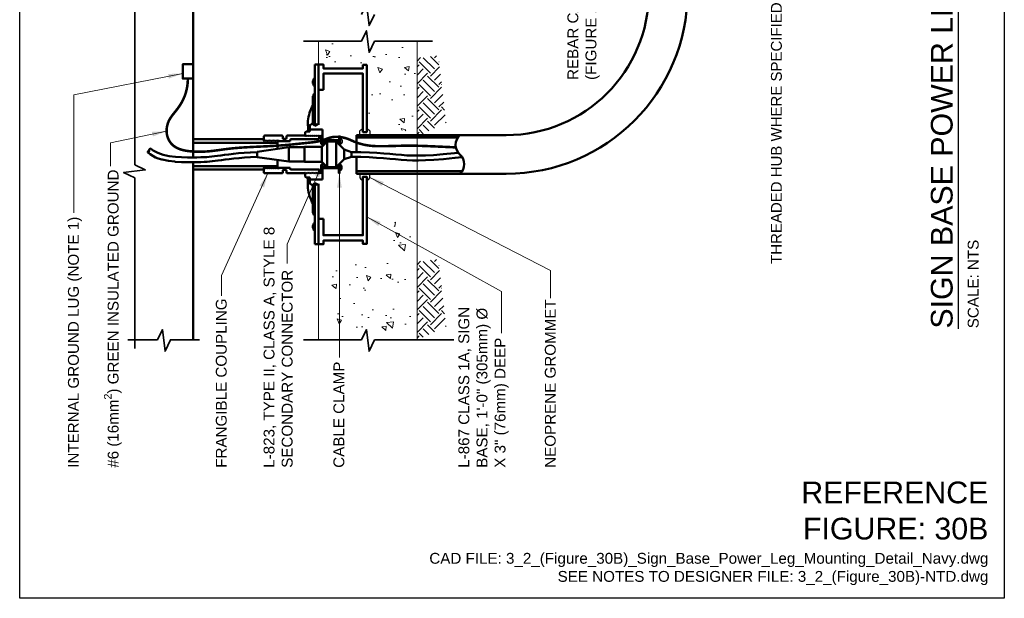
# Model space of a CAD drawing. Header units: inches. Extents: x 0 to 21.3, y 0 to 11.
# Tile 1 of 7: x 0 to 8.5, y 0 to 5. Entities that reach past the tile are written whole.
import ezdxf
from ezdxf.enums import TextEntityAlignment as Align

# ---------------------------------------------------------------- set-up
doc = ezdxf.new("R2010")
doc.units = ezdxf.units.IN
doc.header["$LTSCALE"] = 0.375
doc.header["$MEASUREMENT"] = 0
doc.layers.get('0').update_dxf_attribs({"linetype": 'CONTINUOUS', "lineweight": 35})
for name, color, linetype, lineweight in [('C-PVMT-ASPH', 8, 'CONTINUOUS', 18), ('E-AFLD-CIRC-SERS', 203, 'CONTINUOUS', 50), ('E-AFLD-LITE-SIGN', 203, 'CONTINUOUS', 50), ('E-GRND-EQUI', 83, 'CONTINUOUS', 50), ('E-POWR-CNDT', 83, 'CONTINUOUS', 50), ('G-ANNO-PATT', 252, 'CONTINUOUS', 18), ('G-ANNO-RDME', 5, 'CONTINUOUS', 18), ('G-ANNO-SYMB', 6, 'CONTINUOUS', 35), ('S-FSTN-MISC', 13, 'CONTINUOUS', 25)]:
    doc.layers.add(name, color=color, linetype=linetype, lineweight=lineweight)
for name, color, linetype in [('E-DETL-GRPH', 7, 'CONTINUOUS'), ('G-ANNO-TEXT', 7, 'CONTINUOUS'), ('G-ANNO-TTLB', 7, 'CONTINUOUS')]:
    doc.layers.add(name, color=color, linetype=linetype)
doc.styles.add('00-E-TITLE-1_1', font='arial.ttf', dxfattribs={"height": 0.1875})
doc.styles.add('01-E-BLDG-1_1', font='arial.ttf', dxfattribs={"height": 0.09375})
doc.dimstyles.new('01-E-BLDG-1_1', dxfattribs={"dimtxt": 0.09375, "dimasz": 0.125, "dimexe": 0.0625, "dimexo": 0.0625, "dimgap": 0.0625, "dimtad": 1, "dimdec": 4, "dimzin": 3, "dimdsep": 46, "dimlunit": 4, "dimtxsty": '01-E-BLDG-1_1', "dimcen": 0.0625, "dimclrd": 1, "dimclre": 1, "dimclrt": 256, "dimazin": 0, "dimtfac": 1, "dimtdec": 4, "dimtmove": 1, "dimatfit": 3, "dimfxl": 1, "dimfrac": 2, "dimtolj": 1, "dimtzin": 3, "dimlwd": 0, "dimlwe": 0, "dimarcsym": 0})

# ---------------------------------------------------------------- blocks, each defined once
blk = doc.blocks.new('G-DBRK')
at = {"color": 0, "linetype": 'ByBlock', "lineweight": -2}
blk.add_ellipse((0, -0.25), major_axis=(0, -0.25), ratio=0.4, dxfattribs=at)
blk.add_ellipse((0, -0.75), major_axis=(0, -0.25), ratio=0.4, start_param=0, end_param=3.141593, dxfattribs=at)
blk = doc.blocks.new('BREAK')
at = {"color": 0, "linetype": 'Continuous', "flags": 128}
blk.add_lwpolyline([(0, 0), (0.046625, 0.097375), (0.069125, -0.090125), (0.112375, 0)], dxfattribs=at)

msp = doc.modelspace()

# ---------------------------------------------------------------- hatches: boundary and pattern name
at = {"layer": 'G-ANNO-PATT'}
h = msp.add_hatch(dxfattribs=at)
h.set_pattern_fill('AR-CONC', color=256, scale=0.0625, angle=450)
h.set_pattern_definition([(140, (0.18358, 2e-14), (0.03922, 0.448288), [0.046875, -0.515625]), (85, (0.1836, 2e-14), (-0.47012, -0.08672), [0.0375, -0.4125]), (190.4514, (0.18685, 0.03736), (-0.4309, 0.361568), [0.039838, -0.438214]), (136.184, (0.0586, 2e-14), (0.10345, 0.667026), [0.070312, -0.773437]), (186.6356, (0.0672, 0.0556), (-0.608824, 0.584164), [0.059756, -0.65732]), (81.184, (0.0586, 2e-14), (-0.608824, 0.584164), [0.05625, -0.61875]), (111, (0.08983, 0.0625), (0.251637, 0.373067), [0.046875, -0.515625]), (56, (0.08983, 0.0625), (-0.453219, 0.152072), [0.0375, -0.4125]), (161.4514, (0.1108, 0.0936), (-0.201582, 0.525139), [0.039838, -0.438214]), (127.5, (0.18358, 2e-14), (-0.2080587, 0.0076), [0, -0.4075, 0, -0.41875, 0, -0.4140625]), (97.5, (0.18358, 2e-14), (-0.2465073, 0.1644185), [0, -0.23875, 0, -0.398125, 0, -0.1578125]), (57.5, (0.18358, -0.13937), (0.0140968, 0.333639), [0, -0.15625, 0, -0.4875, 0, -0.646875]), (47.5, (0.18358, -0.20187), (-0.062566, 0.364491), [0, -0.203125, 0, -0.32375, 0, -0.459375])])
edge = h.paths.add_edge_path(flags=16)
edge.add_arc((5.02948, 8.1091), 0.00573, 90, 450)
edge = h.paths.add_edge_path(flags=16)
edge.add_arc((4.57708, 8.1091), 0.00573, 90, 450)
edge = h.paths.add_edge_path(flags=16)
edge.add_arc((5.93845, 8.11546), 0.00573, 90, 450)
edge = h.paths.add_edge_path(flags=16)
edge.add_arc((4.12467, 8.1091), 0.00573, 90, 450)
edge = h.paths.add_edge_path(flags=16)
edge.add_arc((3.70505, 8.11426), 0.00573, 90, 450)
edge = h.paths.add_edge_path(flags=16)
edge.add_arc((3.25264, 8.11426), 0.00573, 90, 450)
h.paths.add_polyline_path([(2.59877, 5.45234), (2.58413, 5.2954), (3.19496, 5.3179), (3.06275, 5.04308), (3.43026, 5.04308), (3.43026, 5.21915), (3.43026, 5.45513), (5.39532, 5.50085), (5.39936, 5.7313), (5.36299, 5.7879), (5.37511, 6.07494), (2.59068, 6.07494)])
h.paths.add_polyline_path([(5.78225, 5.4659), (6.37657, 5.45513), (6.37169, 8.46866), (5.74911, 8.46765), (5.74911, 7.82738), (5.94928, 7.82772), (5.94928, 6.09016), (5.93398, 6.09016), (5.92884, 6.11135), (5.78922, 6.11201)])
h.paths.add_polyline_path([(2.62142, 4.577), (3.01065, 4.61724), (3.01682, 4.07774), (3.41121, 4.02637), (3.43026, 4.81207), (3.01612, 4.7147), (2.95037, 4.81207), (2.59649, 4.7869), (2.63333, 4.64545)])
h.paths.add_polyline_path([(2.60685, 2.26656), (2.91803, 2.26252), (3.00693, 2.37572), (3.04331, 2.2706), (3.39085, 2.27465), (3.3949, 3.21663), (3.24941, 3.32579), (3.19687, 3.0064), (2.93015, 2.98619), (2.85337, 3.05492), (2.65534, 3.01853)])
edge = h.paths.add_edge_path()
edge.add_arc((5.41074, 7.80131), 0.02607, 90.017452, 179.830663, ccw=False)
edge.add_line((5.41073, 7.82739), (5.43661, 7.82738))
edge.add_line((5.43661, 7.82738), (5.43661, 8.46714))
edge.add_line((5.43661, 8.46714), (4.90335, 8.46275))
edge.add_line((4.90335, 8.46275), (2.72608, 8.46275))
edge.add_arc((2.74034, 8.31932), 0.14414, 95.676078, 154.188107)
edge.add_line((2.61058, 8.38208), (2.6044, 8.01277))
edge.add_line((2.6044, 8.01277), (2.57948, 7.80139))
edge.add_line((2.57948, 7.80139), (2.65193, 7.80139))
edge.add_arc((2.65959, 7.81776), 0.01807, 244.948093, 295.051907)
edge.add_line((2.66724, 7.80139), (5.38467, 7.80139))
h = msp.add_hatch(dxfattribs=at)
h.set_pattern_fill('EARTH', color=256, scale=0.55, angle=495, style=0)
h.set_pattern_definition([(135, (23.06324, -26.69945), (-0.19445436, 7e-16), [0.1375, -0.1375]), (135, (23.02678, -26.73591), (-0.19445436, 7e-16), [0.1375, -0.1375]), (135, (22.99032, -26.77237), (-0.19445436, 7e-16), [0.1375, -0.1375]), (225, (22.96601, -26.77237), (-7e-16, -0.19445436), [0.1375, -0.1375]), (225, (22.92955, -26.73591), (-7e-16, -0.19445436), [0.1375, -0.1375]), (225, (22.89309, -26.69945), (-7e-16, -0.19445436), [0.1375, -0.1375])])
h.paths.add_polyline_path([(3.43026, 4.66617), (3.43026, 3.98639), (3.68086, 4.10966), (3.61435, 4.68616)])
h = msp.add_hatch(dxfattribs=at)
h.set_pattern_fill('ANSI37', color=256, scale=0.0625, angle=90)
h.set_pattern_definition([(135, (8.683578, -8.2407766), (-0.0055242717, -0.0055242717), []), (225, (8.683578, -8.2407766), (0.0055242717, -0.0055242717), [])])
h.paths.add_polyline_path([(2.75162, 3.9954), (2.75162, 3.93091), (2.76784, 3.93091), (2.76784, 3.9954)])
h = msp.add_hatch(dxfattribs=at)
h.set_pattern_fill('ANSI37', color=256, scale=0.0625, angle=90)
h.set_pattern_definition([(135, (8.683578, -8.5), (-0.0055242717, -0.0055242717), []), (225, (8.683578, -8.5), (0.0055242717, -0.0055242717), [])])
h.paths.add_polyline_path([(2.75162, 3.73618), (2.75162, 3.67168), (2.76784, 3.67168), (2.76784, 3.73618)])
h = msp.add_hatch(dxfattribs=at)
h.set_pattern_fill('EARTH', color=256, scale=0.55, angle=495, style=0)
h.set_pattern_definition([(135, (23.06324, -28.45827), (-0.19445436, 7e-16), [0.1375, -0.1375]), (135, (23.02678, -28.49473), (-0.19445436, 7e-16), [0.1375, -0.1375]), (135, (22.99032, -28.5312), (-0.19445436, 7e-16), [0.1375, -0.1375]), (225, (22.96601, -28.5312), (-7e-16, -0.19445436), [0.1375, -0.1375]), (225, (22.92955, -28.49473), (-7e-16, -0.19445436), [0.1375, -0.1375]), (225, (22.89309, -28.45827), (-7e-16, -0.19445436), [0.1375, -0.1375])])
h.paths.add_polyline_path([(3.43026, 2.90734), (3.43026, 2.22757), (3.68086, 2.35083), (3.61435, 2.92733)])

# ---------------------------------------------------------------- linework, layer by layer
at = {"layer": 'C-PVMT-ASPH'}
for p, q in [((2.57948, 4.81207), (2.57948, 4.60998)), ((2.57948, 3.0571), (2.57948, 2.22757))]:
    msp.add_line(p, q, dxfattribs=at)
at = {"layer": 'E-AFLD-CIRC-SERS'}
for p, q in [((2.60745, 3.89825), (2.65403, 3.94483)), ((2.65403, 3.94483), (2.73168, 3.94483)), ((2.65403, 3.72225), (2.65403, 3.94483)), ((2.80156, 3.87495), (2.73168, 3.94483)), ((2.73168, 3.94483), (2.73168, 3.72225)), ((2.32311, 3.89598), (2.04893, 3.85684)), ((2.04893, 3.85684), (2.04893, 3.81025)), ((2.04893, 3.85684), (2.04893, 3.81025)), ((2.45863, 3.89598), (2.32311, 3.89598)), ((2.32311, 3.89598), (2.32311, 3.7711)), ((2.45863, 3.89825), (2.60745, 3.89825)), ((2.45863, 3.76884), (2.45863, 3.89825)), ((2.60745, 3.89825), (2.60745, 3.83354)), ((2.60745, 3.76884), (2.60745, 3.83354)), ((2.80156, 3.87495), (2.86319, 3.85425)), ((2.80156, 3.87495), (2.80156, 3.79213)), ((2.86319, 3.81284), (2.86328, 3.85421)), ((2.32311, 3.7711), (2.04893, 3.81025)), ((2.45863, 3.7711), (2.32311, 3.7711)), ((2.45863, 3.76884), (2.60745, 3.76884)), ((2.60745, 3.76884), (2.65403, 3.72225)), ((2.80156, 3.79213), (2.73168, 3.72225)), ((2.80156, 3.79213), (2.86319, 3.81284)), ((2.65403, 3.72225), (2.73168, 3.72225))]:
    msp.add_line(p, q, dxfattribs=at)
for points in [[(2.04893, 3.81285), (1.99353, 3.81003), (1.94146, 3.80644), (1.89348, 3.80231), (1.84952, 3.79784), (1.80947, 3.79322), (1.77325, 3.78863), (1.74075, 3.78427), (1.71191, 3.78033, -0.0010832), (1.71182, 3.78032), (1.6864, 3.77695, -0.0028714), (1.68616, 3.77692), (1.66302, 3.77413, -0.0045645), (1.66264, 3.77409), (1.6404, 3.77182, -0.0056418), (1.63994, 3.77177), (1.61722, 3.76997, -0.0057114), (1.61675, 3.76994), (1.59219, 3.76855, -0.0049142), (1.59179, 3.76853), (1.564, 3.76751, -0.0037237), (1.56369, 3.7675), (1.5313, 3.7668, -0.0025582), (1.53109, 3.76679), (1.49273, 3.76635, -0.0025829), (1.49251, 3.76635), (1.44737, 3.76629, -0.0060883), (1.44686, 3.76629), (1.39641, 3.76746, -0.010026), (1.39558, 3.7675), (1.34186, 3.77089, -0.014295), (1.34068, 3.771), (1.28575, 3.77765, -0.0196158), (1.28415, 3.7779), (1.23004, 3.78881, -0.0267321), (1.2279, 3.78936), (1.19567, 3.79872), (1.17208, 3.80828), (1.14979, 3.82041), (1.12674, 3.83479), (1.10714, 3.85149)], [(2.04893, 3.85424), (1.99125, 3.8513, 0.0045021), (1.99087, 3.85128), (1.93844, 3.84767, 0.0042398), (1.93809, 3.84764), (1.88978, 3.84349, 0.0038851), (1.88946, 3.84346), (1.8452, 3.83895, 0.0034064), (1.84492, 3.83892), (1.80462, 3.83427, 0.0027568), (1.80439, 3.83424), (1.76798, 3.82963, 0.0018639), (1.76783, 3.82961), (1.73523, 3.82524, 0.0006103), (1.73518, 3.82523), (1.70636, 3.82129), (1.68109, 3.81795), (1.65825, 3.81519), (1.63643, 3.81296), (1.61419, 3.8112), (1.59006, 3.80984), (1.56263, 3.80883), (1.53051, 3.80813), (1.49235, 3.80768), (1.44757, 3.80763), (1.39778, 3.80878), (1.34506, 3.81211), (1.29152, 3.81859), (1.23929, 3.82911), (1.19177, 3.84681), (1.15299, 3.86753), (1.12984, 3.88388)]]:
    msp.add_lwpolyline(points, format="xyb", dxfattribs=at)
for points in [[(2.86328, 3.85421), (2.94569, 3.85302), (3.01879, 3.85039), (3.08403, 3.8467), (3.14284, 3.84234), (3.19666, 3.83767), (3.24694, 3.83307), (3.2951, 3.82892), (3.3426, 3.82559), (3.39114, 3.82347), (3.44355, 3.82295), (3.5029, 3.82441), (3.57228, 3.82825), (3.65478, 3.83486), (3.75349, 3.84463), (3.78673, 3.84838)], [(2.86311, 3.81287), (2.94442, 3.81168), (3.01675, 3.80905), (3.08152, 3.80536), (3.14013, 3.80098), (3.194, 3.7963), (3.24453, 3.79169), (3.29314, 3.78754), (3.34122, 3.78422), (3.39048, 3.78211), (3.44369, 3.78161), (3.50391, 3.7831), (3.57419, 3.78698), (3.65759, 3.79364), (3.75717, 3.80347), (3.81923, 3.81047)]]:
    msp.add_lwpolyline(points, dxfattribs=at)
at = {"layer": 'E-AFLD-LITE-SIGN'}
for p, q in [((2.54713, 4.60998), (2.54713, 4.08116)), ((2.54713, 4.60998), (2.56331, 4.60998)), ((2.56331, 4.60998), (2.57948, 4.60998)), ((2.57948, 4.60998), (2.57948, 4.08824)), ((2.53096, 4.33488), (2.53096, 4.32556)), ((2.53096, 4.09587), (2.53096, 4.32556)), ((2.4889, 4.12471), (2.48955, 4.03251)), ((2.4889, 4.09345), (2.5007, 4.08046)), ((2.5007, 4.08046), (2.52627, 4.10014)), ((2.50572, 4.08432), (2.50572, 4.04933)), ((2.52627, 4.10014), (2.5479, 4.08046)), ((2.5479, 4.08046), (2.56954, 4.0962)), ((2.56954, 4.0962), (2.57948, 4.08824)), ((2.26258, 3.99646), (2.117, 3.99646)), ((2.45669, 3.99646), (2.31111, 3.99646)), ((2.45816, 3.999), (2.45669, 3.99646)), ((2.45816, 3.999), (2.46388, 3.9891)), ((2.4696, 3.999), (2.46388, 3.9891)), ((2.46561, 4.02474), (2.47337, 4.03251)), ((2.46561, 3.99209), (2.46561, 4.02474)), ((2.4696, 3.999), (2.46561, 3.99209)), ((2.4696, 3.999), (2.47531, 3.9891)), ((2.4696, 3.999), (2.47531, 3.9891)), ((2.47337, 4.03251), (2.50572, 4.03251)), ((2.48103, 3.999), (2.47531, 3.9891)), ((2.48103, 3.999), (2.47531, 3.9891)), ((2.48103, 3.999), (2.48674, 3.9891)), ((2.48103, 3.999), (2.48674, 3.9891)), ((2.49246, 3.999), (2.48674, 3.9891)), ((2.49246, 3.999), (2.48674, 3.9891)), ((2.49246, 3.999), (2.49817, 3.9891)), ((2.49246, 3.999), (2.49817, 3.9891)), ((2.50389, 3.999), (2.49817, 3.9891)), ((2.50389, 3.999), (2.49817, 3.9891)), ((2.50389, 3.999), (2.5096, 3.9891)), ((2.50389, 3.999), (2.5096, 3.9891)), ((2.50572, 4.04933), (2.61442, 4.04933)), ((2.50572, 4.03251), (2.50572, 4.04933)), ((2.51532, 3.999), (2.5096, 3.9891)), ((2.51532, 3.999), (2.5096, 3.9891)), ((2.51532, 3.999), (2.52103, 3.9891)), ((2.51532, 3.999), (2.52103, 3.9891)), ((2.52675, 3.999), (2.52103, 3.9891)), ((2.52675, 3.999), (2.52103, 3.9891)), ((2.52675, 3.999), (2.53247, 3.9891)), ((2.52675, 3.999), (2.53247, 3.9891)), ((2.53818, 3.999), (2.53247, 3.9891)), ((2.53818, 3.999), (2.53247, 3.9891)), ((2.53818, 3.999), (2.5439, 3.9891)), ((2.53818, 3.999), (2.5439, 3.9891)), ((2.54961, 3.999), (2.5439, 3.9891)), ((2.54961, 3.999), (2.5439, 3.9891)), ((2.54961, 3.999), (2.55533, 3.9891)), ((2.54961, 3.999), (2.55533, 3.9891)), ((2.56104, 3.999), (2.55533, 3.9891)), ((2.56104, 3.999), (2.55533, 3.9891)), ((2.56104, 3.999), (2.56676, 3.9891)), ((2.56104, 3.999), (2.56676, 3.9891)), ((2.57247, 3.999), (2.56676, 3.9891)), ((2.57247, 3.999), (2.56676, 3.9891)), ((2.57247, 3.999), (2.57819, 3.9891)), ((2.57247, 3.999), (2.57819, 3.9891)), ((2.5839, 3.999), (2.57819, 3.9891)), ((2.5839, 3.999), (2.57819, 3.9891)), ((2.5839, 3.999), (2.58962, 3.9891)), ((2.5839, 3.999), (2.5861, 3.9952)), ((2.5861, 3.9952), (2.5861, 3.96512)), ((2.59534, 3.999), (2.58962, 3.9891)), ((2.59534, 3.999), (2.60105, 3.9891)), ((2.61442, 3.92169), (2.61442, 4.04933)), ((1.49667, 3.96512), (2.10891, 3.96512)), ((2.22562, 3.9346), (1.49667, 3.9346)), ((2.10891, 3.98837), (2.10891, 3.95112)), ((2.10891, 3.95112), (2.11131, 3.94698)), ((2.11702, 3.95688), (2.11131, 3.94698)), ((2.11702, 3.95688), (2.12274, 3.94698)), ((2.12845, 3.95688), (2.12274, 3.94698)), ((2.12845, 3.95688), (2.13417, 3.94698)), ((2.13988, 3.95688), (2.13417, 3.94698)), ((2.13988, 3.95688), (2.1456, 3.94698)), ((2.15131, 3.95688), (2.1456, 3.94698)), ((2.15131, 3.95688), (2.15703, 3.94698)), ((2.16275, 3.95688), (2.15703, 3.94698)), ((2.16275, 3.95688), (2.16846, 3.94698)), ((2.17418, 3.95688), (2.16846, 3.94698)), ((2.17418, 3.95688), (2.17989, 3.94698)), ((2.18561, 3.95688), (2.17989, 3.94698)), ((2.18561, 3.95688), (2.19132, 3.94698)), ((2.19704, 3.95688), (2.19132, 3.94698)), ((2.19704, 3.95688), (2.20275, 3.94698)), ((2.20847, 3.95688), (2.20275, 3.94698)), ((2.20847, 3.95688), (2.21418, 3.94698)), ((2.2199, 3.95688), (2.21418, 3.94698)), ((2.2199, 3.95688), (2.22562, 3.94698)), ((2.23133, 3.95688), (2.22562, 3.94698)), ((2.22562, 3.88206), (2.22562, 3.94698)), ((2.23133, 3.95688), (2.2365, 3.94793)), ((2.2365, 3.94793), (2.33538, 3.94793)), ((2.27067, 3.98837), (2.27067, 3.97523)), ((2.27876, 3.96714), (2.29494, 3.96714)), ((2.30302, 3.98837), (2.30302, 3.97523)), ((2.33538, 3.95703), (2.33538, 3.94793)), ((2.5861, 3.96512), (2.34346, 3.96512)), ((2.60278, 3.99209), (2.60105, 3.9891)), ((2.60278, 3.92169), (2.60278, 3.99209)), ((2.61442, 3.92169), (2.60278, 3.92169)), ((2.22562, 3.7201), (2.22562, 3.78502)), ((2.61442, 3.74539), (2.60278, 3.74539)), ((2.60278, 3.74539), (2.60278, 3.67499)), ((2.61442, 3.74539), (2.61442, 3.61775)), ((2.22562, 3.73248), (1.49667, 3.73248)), ((1.49667, 3.70197), (2.10891, 3.70197)), ((2.10891, 3.71596), (2.11131, 3.7201)), ((2.10891, 3.67872), (2.10891, 3.71596)), ((2.11702, 3.7102), (2.11131, 3.7201)), ((2.26258, 3.67063), (2.117, 3.67063)), ((2.11702, 3.7102), (2.12274, 3.7201)), ((2.12845, 3.7102), (2.12274, 3.7201)), ((2.12845, 3.7102), (2.13417, 3.7201)), ((2.13988, 3.7102), (2.13417, 3.7201)), ((2.13988, 3.7102), (2.1456, 3.7201)), ((2.15131, 3.7102), (2.1456, 3.7201)), ((2.15131, 3.7102), (2.15703, 3.7201)), ((2.16275, 3.7102), (2.15703, 3.7201)), ((2.16275, 3.7102), (2.16846, 3.7201)), ((2.17418, 3.7102), (2.16846, 3.7201)), ((2.17418, 3.7102), (2.17989, 3.7201)), ((2.18561, 3.7102), (2.17989, 3.7201)), ((2.18561, 3.7102), (2.19132, 3.7201)), ((2.19704, 3.7102), (2.19132, 3.7201)), ((2.19704, 3.7102), (2.20275, 3.7201)), ((2.20847, 3.7102), (2.20275, 3.7201)), ((2.20847, 3.7102), (2.21418, 3.7201)), ((2.2199, 3.7102), (2.21418, 3.7201)), ((2.2199, 3.7102), (2.22562, 3.7201)), ((2.23133, 3.7102), (2.22562, 3.7201)), ((2.23133, 3.7102), (2.2365, 3.71916)), ((2.2365, 3.71916), (2.33538, 3.71916)), ((2.27067, 3.67872), (2.27067, 3.69186)), ((2.27876, 3.69995), (2.29494, 3.69995)), ((2.30302, 3.67872), (2.30302, 3.69186)), ((2.45669, 3.67063), (2.31111, 3.67063)), ((2.33538, 3.71006), (2.33538, 3.71916)), ((2.5861, 3.70197), (2.34346, 3.70197)), ((2.45816, 3.66808), (2.45669, 3.67063)), ((2.45816, 3.66808), (2.46388, 3.67798)), ((2.4696, 3.66808), (2.46388, 3.67798)), ((2.4696, 3.66808), (2.46561, 3.67499)), ((2.46561, 3.67499), (2.46561, 3.64234)), ((2.4696, 3.66808), (2.47531, 3.67798)), ((2.4696, 3.66808), (2.47531, 3.67798)), ((2.48103, 3.66808), (2.47531, 3.67798)), ((2.48103, 3.66808), (2.47531, 3.67798)), ((2.48103, 3.66808), (2.48674, 3.67798)), ((2.48103, 3.66808), (2.48674, 3.67798)), ((2.49246, 3.66808), (2.48674, 3.67798)), ((2.49246, 3.66808), (2.48674, 3.67798)), ((2.49246, 3.66808), (2.49817, 3.67798)), ((2.49246, 3.66808), (2.49817, 3.67798)), ((2.50389, 3.66808), (2.49817, 3.67798)), ((2.50389, 3.66808), (2.49817, 3.67798)), ((2.50389, 3.66808), (2.5096, 3.67798)), ((2.50389, 3.66808), (2.5096, 3.67798)), ((2.51532, 3.66808), (2.5096, 3.67798)), ((2.51532, 3.66808), (2.5096, 3.67798)), ((2.51532, 3.66808), (2.52103, 3.67798)), ((2.51532, 3.66808), (2.52103, 3.67798)), ((2.52675, 3.66808), (2.52103, 3.67798)), ((2.52675, 3.66808), (2.52103, 3.67798)), ((2.52675, 3.66808), (2.53247, 3.67798)), ((2.52675, 3.66808), (2.53247, 3.67798)), ((2.53818, 3.66808), (2.53247, 3.67798)), ((2.53818, 3.66808), (2.53247, 3.67798)), ((2.53818, 3.66808), (2.5439, 3.67798)), ((2.53818, 3.66808), (2.5439, 3.67798)), ((2.54961, 3.66808), (2.5439, 3.67798)), ((2.54961, 3.66808), (2.5439, 3.67798)), ((2.54961, 3.66808), (2.55533, 3.67798)), ((2.54961, 3.66808), (2.55533, 3.67798)), ((2.56104, 3.66808), (2.55533, 3.67798)), ((2.56104, 3.66808), (2.55533, 3.67798)), ((2.56104, 3.66808), (2.56676, 3.67798)), ((2.56104, 3.66808), (2.56676, 3.67798)), ((2.57247, 3.66808), (2.56676, 3.67798)), ((2.57247, 3.66808), (2.56676, 3.67798)), ((2.57247, 3.66808), (2.57819, 3.67798)), ((2.57247, 3.66808), (2.57819, 3.67798)), ((2.5839, 3.66808), (2.57819, 3.67798)), ((2.5839, 3.66808), (2.57819, 3.67798)), ((2.5839, 3.66808), (2.58962, 3.67798)), ((2.5839, 3.66808), (2.5861, 3.67188)), ((2.5861, 3.67188), (2.5861, 3.70197)), ((2.59534, 3.66808), (2.58962, 3.67798)), ((2.59534, 3.66808), (2.60105, 3.67798)), ((2.60278, 3.67499), (2.60105, 3.67798)), ((2.46561, 3.64234), (2.47337, 3.63458)), ((2.47337, 3.63458), (2.50572, 3.63458)), ((2.4889, 3.54238), (2.4889, 3.63458)), ((2.4889, 3.57364), (2.5007, 3.58663)), ((2.5007, 3.58663), (2.52627, 3.56695)), ((2.50572, 3.63458), (2.50572, 3.61775)), ((2.50572, 3.58276), (2.50572, 3.61775)), ((2.50572, 3.61775), (2.61442, 3.61775)), ((2.52627, 3.56695), (2.5479, 3.58663)), ((2.53096, 3.57121), (2.53096, 3.34153)), ((2.54713, 3.0571), (2.54713, 3.58593)), ((2.5479, 3.58663), (2.56954, 3.57088)), ((2.56954, 3.57088), (2.57948, 3.57885)), ((2.57948, 3.0571), (2.57948, 3.57885)), ((2.53096, 3.3322), (2.53096, 3.34153)), ((2.54713, 3.0571), (2.56331, 3.0571)), ((2.56331, 3.0571), (2.57948, 3.0571))]:
    msp.add_line(p, q, dxfattribs=at)
for points in [[(1.49667, 3.80773), (1.49667, 5.14839), (0.99386, 5.14839)], [(1.49667, 2.23119), (1.49667, 3.76639)]]:
    msp.add_lwpolyline(points, dxfattribs=at)
for points in [[(2.62142, 4.39113), (2.62142, 4.53206), (2.96302, 4.53206), (2.96302, 4.0266), (2.996, 4.0266), (2.996, 4.60698), (2.96302, 4.60698), (2.96302, 4.577), (2.62142, 4.577), (2.62142, 4.60998), (2.57948, 4.60998), (2.57948, 4.39113)], [(2.62142, 3.27595), (2.62142, 3.13502), (2.96302, 3.13502), (2.96302, 3.64048), (2.996, 3.64048), (2.996, 3.0601), (2.96302, 3.0601), (2.96302, 3.09008), (2.62142, 3.09008), (2.62142, 3.0571), (2.57948, 3.0571), (2.57948, 3.27595)]]:
    msp.add_lwpolyline(points, close=True, dxfattribs=at)
for centre, radius, start, end in [((2.57999, 4.4575), 0.04903, 132.075022, 227.924978), ((2.57999, 4.32556), 0.04903, 132.075022, 180), ((2.81129, 4.09528), 0.32373, 149.990922, 174.784275), ((2.117, 3.98837), 0.00809, 90, 180), ((2.26258, 3.98837), 0.00809, 0, 90), ((2.31111, 3.98837), 0.00809, 90, 180), ((2.27876, 3.97523), 0.00809, 180, 270), ((2.29494, 3.97523), 0.00809, 270, 0), ((2.34346, 3.95703), 0.00809, 90, 180), ((2.117, 3.67872), 0.00809, 180, 270), ((2.26258, 3.67872), 0.00809, 270, 0), ((2.27876, 3.69186), 0.00809, 90, 180), ((2.29494, 3.69186), 0.00809, 0, 90), ((2.31111, 3.67872), 0.00809, 180, 270), ((2.34346, 3.71006), 0.00809, 180, 270), ((2.81129, 3.57181), 0.32373, 185.215725, 210.009078), ((2.57999, 3.34153), 0.04903, 180, 227.924978), ((2.57999, 3.20958), 0.04903, 132.075022, 227.924978)]:
    msp.add_arc(centre, radius, start, end, dxfattribs=at)
at = {"layer": 'E-DETL-GRPH'}
for points in [[(2.996, 4.0266), (2.996, 4.05405, -0.4142136), (3.02345, 4.0266), (3.02345, 4.00028), (2.93557, 4.00028), (2.93557, 4.0266, -0.4142136), (2.96302, 4.05405), (2.96302, 4.0266)], [(2.996, 3.64048), (2.996, 3.61303, 0.4142136), (3.02345, 3.64048), (3.02345, 3.66681), (2.93557, 3.66681), (2.93557, 3.64048, 0.4142136), (2.96302, 3.61303), (2.96302, 3.64048)]]:
    msp.add_lwpolyline(points, format="xyb", close=True, dxfattribs=at)
at = {"layer": 'E-GRND-EQUI'}
msp.add_lwpolyline([(1.49667, 4.48913), (1.49667, 4.61208), (1.40694, 4.61208), (1.40694, 4.48913)], close=True, dxfattribs=at)
at = {"layer": 'E-GRND-EQUI', "const_width": 0.022}
msp.add_lwpolyline([(1.4518, 4.48913), (1.45053, 4.45543), (1.4469, 4.42349), (1.44116, 4.39332), (1.4336, 4.3649), (1.42447, 4.33825), (1.41404, 4.31335), (1.40258, 4.29022), (1.39035, 4.26885), (1.37762, 4.2492), (1.36463, 4.23102), (1.35163, 4.21404), (1.33886, 4.19797), (1.32655, 4.18253), (1.31496, 4.16742), (1.30432, 4.15237), (1.29488, 4.1371), (1.28684, 4.12138), (1.28023, 4.10527), (1.27506, 4.08889), (1.27133, 4.07236), (1.26904, 4.05579), (1.26818, 4.0393), (1.26876, 4.02302), (1.27079, 4.00706), (1.27424, 3.99155), (1.27908, 3.97656), (1.28526, 3.96221), (1.29275, 3.94859), (1.30148, 3.93579), (1.31141, 3.9239), (1.3225, 3.91302), (1.3347, 3.90325), (1.34796, 3.89464), (1.36224, 3.88716), (1.37748, 3.88071), (1.39364, 3.87522), (1.41067, 3.8706), (1.42853, 3.86678), (1.44718, 3.86366), (1.46655, 3.86118), (1.4866, 3.85926), (1.50726, 3.85789), (1.52847, 3.85706), (1.55014, 3.85679), (1.5722, 3.85706), (1.59459, 3.85789), (1.61722, 3.85926), (1.64002, 3.86118), (1.66297, 3.86363), (1.68622, 3.86652), (1.70995, 3.86973), (1.73437, 3.87314), (1.75966, 3.87665), (1.78603, 3.88014), (1.81365, 3.8835), (1.84273, 3.88662), (1.87336, 3.8894), (1.90523, 3.89186), (1.93791, 3.89405), (1.97099, 3.896), (2.00405, 3.89776), (2.03668, 3.89937), (2.06847, 3.90088), (2.09898, 3.90231), (2.12792, 3.90372), (2.15535, 3.90513), (2.18147, 3.90656), (2.20645, 3.90802), (2.23048, 3.90955), (2.25374, 3.91115), (2.27641, 3.91285), (2.29868, 3.91468), (2.32068, 3.91664), (2.34239, 3.9187), (2.36374, 3.92084), (2.38466, 3.92301), (2.4051, 3.92518), (2.42497, 3.92731), (2.44421, 3.92938), (2.46277, 3.93133), (2.48056, 3.93317), (2.49759, 3.93491), (2.51384, 3.93663), (2.5293, 3.93838), (2.54397, 3.94022), (2.55784, 3.94221), (2.57089, 3.9444), (2.58313, 3.94685), (2.59455, 3.9496), (2.60524, 3.95261), (2.6153, 3.95579), (2.62482, 3.95909), (2.6339, 3.96243), (2.64264, 3.96576), (2.65112, 3.96899), (2.65946, 3.97206), (2.66774, 3.97492), (2.67604, 3.97751), (2.68444, 3.97981), (2.69302, 3.98178), (2.70187, 3.98339), (2.71106, 3.98461), (2.72066, 3.98541), (2.73076, 3.98574), (2.74141, 3.98559), (2.75249, 3.98496), (2.76387, 3.98387), (2.77542, 3.98233), (2.787, 3.98036), (2.79846, 3.97796), (2.80968, 3.97516), (2.82051, 3.97196), (2.83087, 3.96839), (2.84089, 3.96449), (2.85077, 3.96033), (2.86068, 3.95595), (2.87082, 3.95142), (2.88138, 3.94677), (2.89253, 3.94208), (2.90447, 3.9374), (2.91735, 3.93277), (2.93118, 3.92828), (2.94594, 3.92399), (2.9616, 3.91996), (2.97813, 3.91628), (2.99552, 3.91301), (3.01373, 3.91022), (3.03275, 3.90799), (3.05253, 3.90635), (3.07306, 3.90526), (3.09428, 3.90464), (3.11615, 3.90443), (3.13864, 3.90454), (3.1617, 3.90491), (3.18529, 3.90546), (3.20937, 3.90612), (3.23392, 3.90682), (3.25901, 3.90751), (3.28474, 3.90813), (3.31118, 3.90864), (3.33845, 3.90898), (3.36661, 3.90911), (3.39577, 3.90898), (3.42602, 3.90853), (3.45761, 3.90773), (3.49149, 3.90658), (3.52875, 3.90509), (3.57052, 3.90326), (3.61789, 3.90112), (3.67197, 3.89867), (3.73386, 3.89592), (3.76578, 3.89455)], dxfattribs=at)
at = {"layer": 'E-POWR-CNDT'}
for p, q in [((4.199, 4.00028), (2.90829, 4.00028)), ((2.90829, 4.00028), (2.90829, 3.85425)), ((3.78181, 3.97865), (2.90829, 3.97865)), ((2.90829, 3.81284), (2.90829, 3.66681)), ((3.81842, 3.68843), (2.90829, 3.68843)), ((4.199, 3.66681), (2.90829, 3.66681))]:
    msp.add_line(p, q, dxfattribs=at)
for centre, radius, start, end in [((4.199, 5.2328), 1.56599, 270, 0), ((4.199, 5.2328), 1.23253, 270, 0), ((3.87657, 3.917), 0.11305, 132.556223, 227.585782), ((3.72366, 3.75008), 0.11305, 312.556223, 47.585782)]:
    msp.add_arc(centre, radius, start, end, dxfattribs=at)
at = {"layer": 'G-ANNO-PATT'}
msp.add_line((3.43026, 4.81207), (3.43026, 2.23119), dxfattribs=at)
at = {"layer": 'G-ANNO-SYMB'}
for p, q in [((0.99386, 3.74248), (0.99386, 5.28679)), ((2.44977, 4.81207), (2.95037, 4.81207)), ((3.06275, 4.81207), (3.56335, 4.81207)), ((0.99386, 2.15747), (0.99386, 3.6301)), ((1.18895, 2.23119), (0.93366, 2.23119)), ((1.55339, 2.23119), (1.2981, 2.23119)), ((2.44977, 2.23119), (2.95037, 2.23119)), ((3.06275, 2.23119), (3.74653, 2.23119))]:
    msp.add_line(p, q, dxfattribs=at)
at = {"layer": 'G-ANNO-TEXT', "linetype": 'Continuous', "lineweight": 30}
msp.add_line((8.10554, 2.32641), (8.10554, 8.87331), dxfattribs=at)
at = {"layer": 'G-ANNO-TTLB'}
msp.add_lwpolyline([(0, 11), (8.5, 11), (8.5, 0), (0, 0)], close=True, dxfattribs=at)
at = {"layer": 'S-FSTN-MISC'}
for p, q in [((2.75162, 3.92489), (2.75162, 3.93091)), ((2.75162, 3.93091), (2.76784, 3.93091)), ((2.75162, 3.73618), (2.75162, 3.74219)), ((2.75162, 3.73618), (2.76784, 3.73618))]:
    msp.add_line(p, q, dxfattribs=at)
for points in [[(2.75162, 3.9954), (2.76784, 3.9954)], [(2.75162, 3.9954), (2.75162, 3.93091)], [(2.76784, 3.9954), (2.76784, 3.90867)], [(2.75162, 3.95918), (2.61442, 3.95918)], [(2.61442, 3.93466), (2.64386, 3.93466)], [(2.62042, 3.95918), (2.62042, 3.93466)], [(2.62419, 3.93843), (2.62419, 3.95503)], [(2.62834, 3.93466), (2.62834, 3.95918)], [(2.63249, 3.93843), (2.63249, 3.95503)], [(2.63627, 3.93466), (2.63627, 3.95918)], [(2.64042, 3.93843), (2.64042, 3.95503)], [(2.64457, 3.93536), (2.64457, 3.95918)], [(2.64834, 3.93914), (2.64834, 3.95503)], [(2.65249, 3.94329), (2.65249, 3.95918)], [(2.65626, 3.94483), (2.65626, 3.95503)], [(2.66041, 3.94483), (2.66041, 3.95918)], [(2.66456, 3.94483), (2.66456, 3.95503)], [(2.66834, 3.94483), (2.66834, 3.95918)], [(2.67249, 3.94483), (2.67249, 3.95503)], [(2.67664, 3.94483), (2.67664, 3.95918)], [(2.68041, 3.94483), (2.68041, 3.95503)], [(2.68456, 3.94483), (2.68456, 3.95918)], [(2.68871, 3.94483), (2.68871, 3.95503)], [(2.69248, 3.94483), (2.69248, 3.95918)], [(2.69663, 3.94483), (2.69663, 3.95503)], [(2.70041, 3.94483), (2.70041, 3.95918)], [(2.70456, 3.94483), (2.70456, 3.95503)], [(2.70871, 3.94483), (2.70871, 3.95918)], [(2.71248, 3.94483), (2.71248, 3.95503)], [(2.71663, 3.94483), (2.71663, 3.95918)], [(2.72078, 3.94483), (2.72078, 3.95503)], [(2.72455, 3.94483), (2.72455, 3.95918)], [(2.7287, 3.94483), (2.7287, 3.95503)], [(2.73248, 3.94404), (2.73248, 3.95918)], [(2.73663, 3.93988), (2.73663, 3.95503)], [(2.7404, 3.93611), (2.7404, 3.95918)], [(2.74185, 3.93466), (2.75162, 3.93466)], [(2.74455, 3.93843), (2.74455, 3.95503)], [(2.74832, 3.93466), (2.74832, 3.95918)], [(2.77199, 3.97088), (2.76784, 3.97088)], [(2.77199, 3.92258), (2.76784, 3.92258)], [(2.77199, 3.97088), (2.77501, 3.96861)], [(2.77199, 3.92258), (2.77199, 3.97088)], [(2.77501, 3.92485), (2.77199, 3.92258)], [(2.77501, 3.96861), (2.77765, 3.96597)], [(2.77765, 3.92749), (2.77501, 3.92485)], [(2.77765, 3.96597), (2.77991, 3.96295)], [(2.77991, 3.93051), (2.77765, 3.92749)], [(2.77991, 3.96295), (2.78218, 3.95994)], [(2.78218, 3.9339), (2.77991, 3.93051)], [(2.78218, 3.95994), (2.78369, 3.95616)], [(2.78369, 3.9373), (2.78218, 3.9339)], [(2.78369, 3.95616), (2.78444, 3.95239)], [(2.78444, 3.94107), (2.78369, 3.9373)], [(2.78444, 3.95239), (2.78519, 3.94862)], [(2.78519, 3.94484), (2.78444, 3.94107)], [(2.78519, 3.94862), (2.78519, 3.94484)], [(2.76784, 3.67168), (2.76784, 3.75841)], [(2.77199, 3.7445), (2.76784, 3.7445)], [(2.77199, 3.7445), (2.77199, 3.69621)], [(2.77501, 3.74224), (2.77199, 3.7445)], [(2.77765, 3.7396), (2.77501, 3.74224)], [(2.61442, 3.73243), (2.64386, 3.73243)], [(2.75162, 3.7079), (2.61442, 3.7079)], [(2.62042, 3.73243), (2.62042, 3.7079)], [(2.62419, 3.72865), (2.62419, 3.71205)], [(2.62834, 3.73243), (2.62834, 3.7079)], [(2.63249, 3.72865), (2.63249, 3.71205)], [(2.63627, 3.73243), (2.63627, 3.7079)], [(2.64042, 3.72865), (2.64042, 3.71205)], [(2.64457, 3.73172), (2.64457, 3.7079)], [(2.64834, 3.72795), (2.64834, 3.71205)], [(2.65249, 3.7238), (2.65249, 3.7079)], [(2.65626, 3.72225), (2.65626, 3.71205)], [(2.66041, 3.72225), (2.66041, 3.7079)], [(2.66456, 3.72225), (2.66456, 3.71205)], [(2.66834, 3.72225), (2.66834, 3.7079)], [(2.67249, 3.72225), (2.67249, 3.71205)], [(2.67664, 3.72225), (2.67664, 3.7079)], [(2.68041, 3.72225), (2.68041, 3.71205)], [(2.68456, 3.72225), (2.68456, 3.7079)], [(2.68871, 3.72225), (2.68871, 3.71205)], [(2.69248, 3.72225), (2.69248, 3.7079)], [(2.69663, 3.72225), (2.69663, 3.71205)], [(2.70041, 3.72225), (2.70041, 3.7079)], [(2.70456, 3.72225), (2.70456, 3.71205)], [(2.70871, 3.72225), (2.70871, 3.7079)], [(2.71248, 3.72225), (2.71248, 3.71205)], [(2.71663, 3.72225), (2.71663, 3.7079)], [(2.72078, 3.72225), (2.72078, 3.71205)], [(2.72455, 3.72225), (2.72455, 3.7079)], [(2.7287, 3.72225), (2.7287, 3.71205)], [(2.73248, 3.72305), (2.73248, 3.7079)], [(2.73663, 3.7272), (2.73663, 3.71205)], [(2.7404, 3.73097), (2.7404, 3.7079)], [(2.74185, 3.73243), (2.75162, 3.73243)], [(2.74455, 3.72865), (2.74455, 3.71205)], [(2.74832, 3.73243), (2.74832, 3.7079)], [(2.75162, 3.67168), (2.75162, 3.73618)], [(2.75162, 3.67168), (2.76784, 3.67168)], [(2.77199, 3.69621), (2.76784, 3.69621)], [(2.77199, 3.69621), (2.77501, 3.69847)], [(2.77501, 3.69847), (2.77765, 3.70111)], [(2.77991, 3.73658), (2.77765, 3.7396)], [(2.77765, 3.70111), (2.77991, 3.70413)], [(2.78218, 3.73318), (2.77991, 3.73658)], [(2.77991, 3.70413), (2.78218, 3.70715)], [(2.78369, 3.72979), (2.78218, 3.73318)], [(2.78218, 3.70715), (2.78369, 3.71092)], [(2.78444, 3.72601), (2.78369, 3.72979)], [(2.78369, 3.71092), (2.78444, 3.71469)], [(2.78519, 3.72224), (2.78444, 3.72601)], [(2.78444, 3.71469), (2.78519, 3.71847)], [(2.78519, 3.71847), (2.78519, 3.72224)]]:
    msp.add_lwpolyline(points, dxfattribs=at)

# ---------------------------------------------------------------- block references
at = {"layer": 'E-AFLD-CIRC-SERS', "xscale": 0.03955078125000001, "yscale": 0.03955078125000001, "zscale": 0.03955078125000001, "rotation": 144.9814670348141}
msp.add_blockref('G-DBRK', (1.10714, 3.85149), dxfattribs=at)
at = {"layer": 'G-ANNO-SYMB'}
for p, rotation in [((3.06275, 5.04308), 179.9999999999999), ((3.06275, 4.81207), 179.9999999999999), ((0.99386, 3.6301), 90), ((1.30133, 2.23119), 179.9999999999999), ((3.06275, 2.23119), 179.9999999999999)]:
    msp.add_blockref('BREAK', p, dxfattribs=dict(at, rotation=rotation))

# ---------------------------------------------------------------- texts
at = {"layer": 'G-ANNO-RDME', "attachment_point": 9, "rotation": 0}
for s, insert, char_height, width, style in [('REFERENCE FIGURE: 30B', (8.36242, 0.50548), 0.1875, 1.660137, '00-E-TITLE-1_1'), ('CAD FILE: 3_2_(Figure_30B)_Sign_Base_Power_Leg_Mounting_Detail_Navy.dwg\\PSEE NOTES TO DESIGNER FILE: 3_2_(Figure_30B)-NTD.dwg', (8.36242, 0.11416), 0.09375, 5.5673916, '01-E-BLDG-1_1')]:
    msp.add_mtext(s, dxfattribs=dict(at, insert=insert, char_height=char_height, width=width, style=style))
at = {"layer": 'G-ANNO-TEXT', "style": '00-E-TITLE-1_1'}
msp.add_text('SIGN BASE POWER LEG MOUNTING DETAIL (NAVY)', height=0.1875, rotation=90, dxfattribs=at).set_placement((8.10987, 2.3292), align=Align.BOTTOM_LEFT)
at = {"layer": 'G-ANNO-TEXT', "style": '01-E-BLDG-1_1'}
msp.add_text('SCALE: NTS', height=0.09375, rotation=90, dxfattribs=at).set_placement((8.18453, 2.33248), align=Align.TOP_LEFT)
at = {"layer": 'G-ANNO-TEXT', "char_height": 0.09375, "attachment_point": 1, "rotation": 90, "style": '01-E-BLDG-1_1'}
for s, insert, width in [('\\A1;REBAR CAGE\\P(FIGURE 12)', (4.72851, 4.47693), 0.9976185), ('\\A1;THREADED HUB WHERE SPECIFIED', (6.48549, 2.88788), 2.3341059), ('\\A1;#6 (16mm{\\H0.7x;\\S2^ ;}) GREEN INSULATED GROUND', (0.72785, 1.1273), 2.6903712), ('\\A1;INTERNAL GROUND LUG (NOTE 1)', (0.41676, 1.1273), 2.8862204), ('\\A1;L-823, TYPE II, CLASS A, STYLE 8 SECONDARY CONNECTOR', (2.1057, 1.1273), 2.1637365), ('\\A1;L-867 CLASS 1A, SIGN BASE, 1\'-0" (305mm) %%C X 3" (76mm) DEEP', (3.78757, 1.1273), 1.4310998), ('\\A1;FRANGIBLE COUPLING', (1.69329, 1.1273), 1.4791695), ('\\A1;NEOPRENE GROMMET', (4.53363, 1.1273), 1.6277625), ('\\A1;CABLE CLAMP', (2.70847, 1.1273), 0.9387168)]:
    msp.add_mtext(s, dxfattribs=dict(at, insert=insert, width=width))

# ---------------------------------------------------------------- leaders
at = {"layer": 'G-ANNO-TEXT'}
for points in [[(1.40694, 4.53243), (0.46785, 4.34806), (0.46785, 3.32866)], [(1.26839, 4.0335), (0.78495, 3.93446), (0.78495, 3.73129)], [(2.6178, 3.75849), (2.30899, 3.05939), (2.30899, 2.89156)], [(2.14276, 3.67063), (1.74205, 2.7865), (1.74205, 2.61302)], [(3.0229, 3.63498), (4.58094, 2.83134), (4.58094, 2.59163)], [(2.996, 3.29343), (4.15834, 2.65092), (4.15834, 2.2895)]]:
    msp.add_leader(points, dimstyle='01-E-BLDG-1_1', dxfattribs=at)
msp.add_leader([(2.75973, 3.67168), (2.75973, 2.07948)], dimstyle='01-E-BLDG-1_1', override={"dimgap": 0.0625, "dimtad": 0}, dxfattribs=at)

doc.saveas('drawing.dxf')
